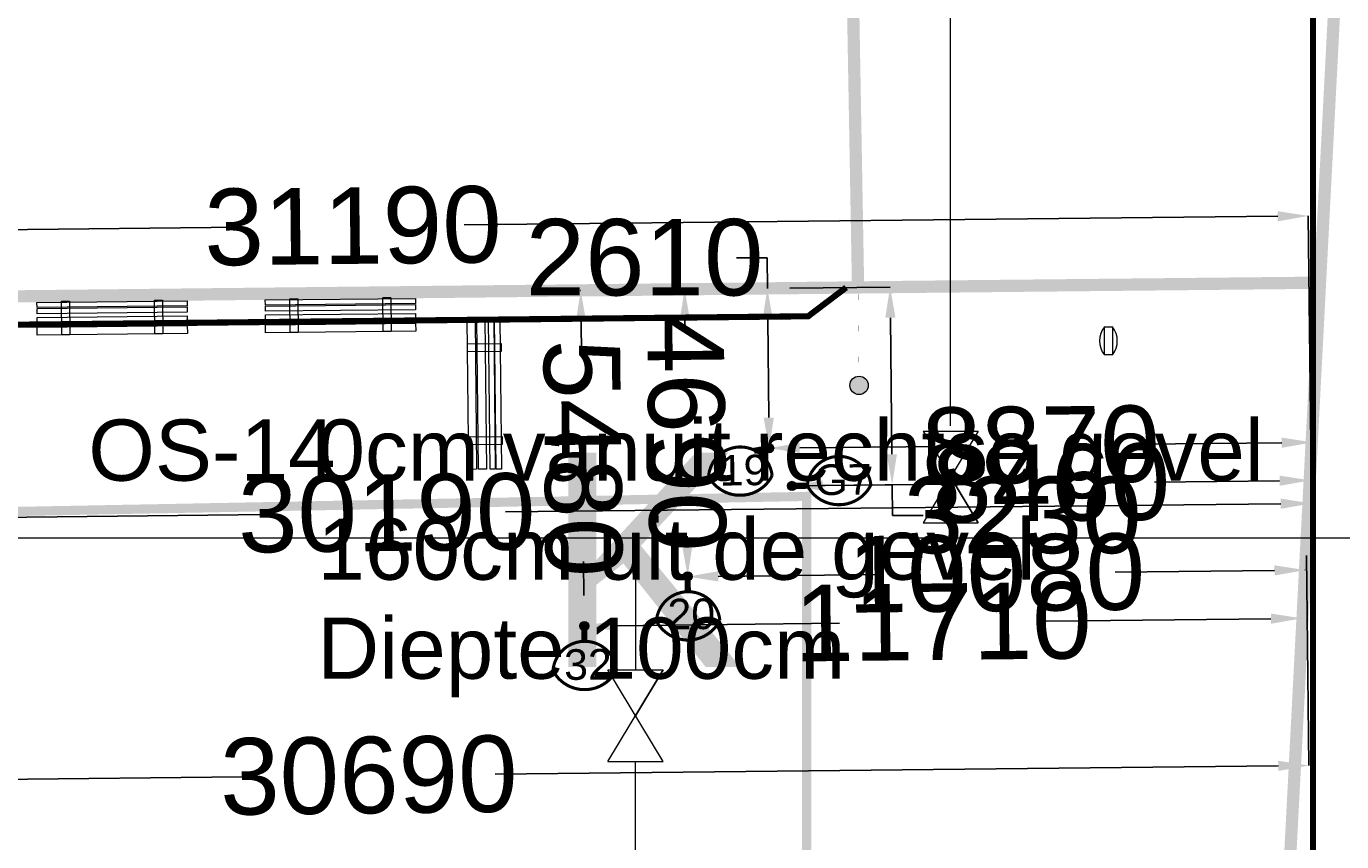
# Model space of a CAD drawing. Header units: millimetres. Extents: x 747415 to 1601423, y -236173 to 551995.
# Tile 216 of 256: x 1175772 to 1197244, y 110720 to 124037. Entities that reach past the tile are written whole.
import ezdxf
from ezdxf.lldxf.tags import DXFTag

# ---------------------------------------------------------------- set-up
doc = ezdxf.new("R2010")
doc.units = ezdxf.units.MM
doc.header["$LTSCALE"] = 100
doc.header["$MEASUREMENT"] = 0
doc.layers.get('DEFPOINTS').update_dxf_attribs({"color": 6, "linetype": 'CONTINUOUS', "lineweight": 0})
for name, color, linetype, lineweight in [('T--A9042_BEPLANTING', 90, 'CONTINUOUS', 0), ('T--L9020_GEBOUWEN', 252, 'CONTINUOUS', 0), ('T--L9052_Hemelwaterafvoer', 130, 'HEMELWATER_AFVOER', 0), ('T--L9052_Ontstop Riool', 240, 'CONTINUOUS', 0), ('T--L9053_Water', 240, 'BLUS_WATER_LEIDING', 0), ('T--L9053_Waterleidingen', 170, 'TAP_WATER', 0), ('T--L9054_Gasleiding', 90, 'GAS_LINE', 0), ('T--L9065_BEVEILIGING_Afsluiter', 240, 'CONTINUOUS', 0), ('T--L9065_BEVEILIGING_Afsluiter_ondergronds', 94, 'CONTINUOUS', 0), ('T--L9065_BEVEILIGING_Brandhydrant', 170, 'CONTINUOUS', 0), ('T--L9071_TERREINMEUBILAIR_Bank', 250, 'CONTINUOUS', 0), ('T--M9065_BEVEILIGING_Afsluiters', 240, 'CONTINUOUS', 0), ('T--T9020_GEBOUWEN', 7, 'CONTINUOUS', 0)]:
    doc.layers.add(name, color=color, linetype=linetype, lineweight=lineweight)
doc.styles.get("Standard").update_dxf_attribs({"font": 'arial.ttf'})
tags = doc.linetypes.add('BLUS_WATER_LEIDING', pattern='A,12.7,-5.08,["BSH",Standard,S=2.54,R=0,X=-2.54,Y=-1.27],-7.62', length=25.4).pattern_tags.tags
tags[6] = DXFTag(74, 10)
tags = doc.linetypes.add('GAS_LINE', pattern='A,12.7,-5.08,["GAS",Standard,S=2.54,R=0,X=-2.54,Y=-1.27],-6.35', length=24.13).pattern_tags.tags
tags[6] = DXFTag(74, 10)
tags = doc.linetypes.add('HEMELWATER_AFVOER', pattern='A,12.7,-5.08,["HWA",Standard,S=2.54,R=0,X=-2.54,Y=-1.27],-7.62', length=25.4).pattern_tags.tags
tags[6] = DXFTag(74, 10)
tags = doc.linetypes.add('TAP_WATER', pattern='A,12.7,-5.08,["Water",Standard,S=2.54,R=0,X=-3.81,Y=-1.27],-7.62', length=25.4).pattern_tags.tags
tags[6] = DXFTag(74, 10)
doc.dimstyles.get("Standard").update_dxf_attribs({"dimtxt": 0.18, "dimasz": 500, "dimexe": 0.18, "dimexo": 0.0625, "dimgap": 0.09, "dimtad": 0, "dimtoh": 1, "dimdec": 0, "dimzin": 0, "dimdsep": 46, "dimtxsty": 'Standard', "dimcen": 0.09, "dimadec": 0, "dimazin": 0, "dimtfac": 1, "dimtdec": 0, "dimtofl": 0, "dimtmove": 0, "dimatfit": 3, "dimfxl": 1, "dimtolj": 1, "dimtzin": 0, "dimarcsym": 0})

# ---------------------------------------------------------------- blocks, each defined once
blk = doc.blocks.new('kraan')
at = {"layer": 'T--L9053_Water'}
for p, q in [((300, 1000), (-300, 0)), ((-300, 1000), (300, 1000)), ((-300, 1000), (300, 0)), ((300, 0), (0, 500)), ((-300, 0), (300, 0))]:
    blk.add_line(p, q, dxfattribs=at)
blk = doc.blocks.new('*D4')
at = {"layer": 'DEFPOINTS', "color": 0, "transparency": 16777216}
for p in [(1165511, 120607), (1165558, 116219), (1196754, 115820)]:
    blk.add_point(p, dxfattribs=at)
at = {"layer": 'T--M9065_BEVEILIGING_Afsluiters', "color": 0, "lineweight": -2, "transparency": 16777216}
for p, q in [((1196199, 120934), (1182917, 120793)), ((1196754, 115820), (1196699, 120940)), ((1166011, 120612), (1179292, 120754)), ((1165558, 116219), (1165511, 120607))]:
    blk.add_line(p, q, dxfattribs=at)
at = {"layer": 'T--M9065_BEVEILIGING_Afsluiters', "color": 0, "transparency": 16777216}
for points in [[(1196198, 121018), (1196200, 120851), (1196699, 120940)], [(1166010, 120696), (1166012, 120529), (1165511, 120607)]]:
    blk.add_solid(points, dxfattribs=at)
at = {"layer": 'T--M9065_BEVEILIGING_Afsluiters', "color": 0, "lineweight": 0, "transparency": 16777216, "insert": (1181105, 120773), "char_height": 1250, "attachment_point": 5, "rotation": 0.6112}
blk.add_mtext('\\A1;31190', dxfattribs=at)
blk = doc.blocks.new('*D5')
at = {"layer": 'DEFPOINTS', "color": 0, "transparency": 16777216}
for p in [(1166561, 115923), (1166561, 115923), (1196754, 115820)]:
    blk.add_point(p, dxfattribs=at)
at = {"layer": 'T--M9065_BEVEILIGING_Afsluiters', "color": 0, "lineweight": -2, "transparency": 16777216}
for p, q in [((1196249, 116240), (1183593, 116105)), ((1196754, 115820), (1196749, 116245)), ((1167061, 115929), (1179718, 116064)), ((1166561, 115923), (1166561, 115923))]:
    blk.add_line(p, q, dxfattribs=at)
at = {"layer": 'T--M9065_BEVEILIGING_Afsluiters', "color": 0, "transparency": 16777216}
for points in [[(1196248, 116323), (1196250, 116157), (1196749, 116245)], [(1167060, 116012), (1167062, 115845), (1166561, 115923)]]:
    blk.add_solid(points, dxfattribs=at)
at = {"layer": 'T--M9065_BEVEILIGING_Afsluiters', "color": 0, "lineweight": 0, "transparency": 16777216, "insert": (1181655, 116084), "char_height": 1250, "attachment_point": 5, "rotation": 0.6112}
blk.add_mtext('\\A1;30190', dxfattribs=at)
blk = doc.blocks.new('*D7')
at = {"layer": 'DEFPOINTS', "color": 0, "transparency": 16777216}
for p in [(1165975, 115793), (1196671, 115395), (1196707, 111964)]:
    blk.add_point(p, dxfattribs=at)
at = {"layer": 'T--M9065_BEVEILIGING_Afsluiters', "color": 0, "lineweight": -2, "transparency": 16777216}
for p, q in [((1165975, 115793), (1166019, 111636)), ((1196671, 115395), (1196707, 111963)), ((1196207, 111958), (1183426, 111822)), ((1166519, 111642), (1179301, 111778))]:
    blk.add_line(p, q, dxfattribs=at)
at = {"layer": 'T--M9065_BEVEILIGING_Afsluiters', "color": 0, "transparency": 16777216}
for points in [[(1196207, 112042), (1196208, 111875), (1196707, 111964)], [(1166518, 111725), (1166520, 111558), (1166019, 111636)]]:
    blk.add_solid(points, dxfattribs=at)
at = {"layer": 'T--M9065_BEVEILIGING_Afsluiters', "color": 0, "lineweight": 0, "transparency": 16777216, "insert": (1181363, 111800), "char_height": 1250, "attachment_point": 5, "rotation": 0.6112}
blk.add_mtext('\\A1;30690', dxfattribs=at)
blk = doc.blocks.new('*D10')
at = {"layer": 'DEFPOINTS', "color": 0, "transparency": 16777216}
for p in [(1196647, 115160), (1186568, 115053), (1186568, 115049)]:
    blk.add_point(p, dxfattribs=at)
at = {"layer": 'T--M9065_BEVEILIGING_Afsluiters', "color": 0, "lineweight": -2, "transparency": 16777216}
for p, q in [((1196147, 115151), (1193545, 115123)), ((1196647, 115160), (1196647, 115156)), ((1186568, 115053), (1186568, 115048)), ((1187068, 115054), (1189670, 115082))]:
    blk.add_line(p, q, dxfattribs=at)
at = {"layer": 'T--M9065_BEVEILIGING_Afsluiters', "color": 0, "transparency": 16777216}
for points in [[(1187067, 115137), (1187069, 114971), (1186568, 115049)], [(1196146, 115234), (1196148, 115067), (1196647, 115156)]]:
    blk.add_solid(points, dxfattribs=at)
at = {"layer": 'T--M9065_BEVEILIGING_Afsluiters', "color": 0, "lineweight": 0, "transparency": 16777216, "insert": (1191607, 115102), "char_height": 1250, "attachment_point": 5, "rotation": 0.6112}
blk.add_mtext('\\A1;10080', dxfattribs=at)
blk = doc.blocks.new('*D11')
at = {"layer": 'DEFPOINTS', "color": 0, "transparency": 16777216}
for p in [(1186518, 119743), (1186518, 119743), (1186568, 115053)]:
    blk.add_point(p, dxfattribs=at)
at = {"layer": 'T--M9065_BEVEILIGING_Afsluiters', "color": 0, "lineweight": -2, "transparency": 16777216}
for p, q in [((1186518, 119743), (1186518, 119743)), ((1186523, 119243), (1186525, 119085)), ((1186562, 115553), (1186561, 115710)), ((1186568, 115053), (1186567, 115053))]:
    blk.add_line(p, q, dxfattribs=at)
at = {"layer": 'T--M9065_BEVEILIGING_Afsluiters', "color": 0, "transparency": 16777216}
for points in [[(1186606, 119243), (1186440, 119242), (1186518, 119743)], [(1186646, 115554), (1186479, 115552), (1186568, 115053)]]:
    blk.add_solid(points, dxfattribs=at)
at = {"layer": 'T--M9065_BEVEILIGING_Afsluiters', "color": 0, "lineweight": 0, "transparency": 16777216, "insert": (1186543, 117398), "char_height": 1250, "attachment_point": 5, "rotation": 270.6112}
blk.add_mtext('\\A1;4690', dxfattribs=at)
blk = doc.blocks.new('*D12')
at = {"layer": 'DEFPOINTS', "color": 0, "transparency": 16777216}
for p in [(1184880, 114243), (1196589, 114368), (1196589, 114368)]:
    blk.add_point(p, dxfattribs=at)
at = {"layer": 'T--M9065_BEVEILIGING_Afsluiters', "color": 0, "lineweight": -2, "transparency": 16777216}
for p, q in [((1184880, 114243), (1184880, 114243)), ((1185380, 114248), (1189047, 114287)), ((1196089, 114362), (1192422, 114323)), ((1196589, 114368), (1196589, 114368))]:
    blk.add_line(p, q, dxfattribs=at)
at = {"layer": 'T--M9065_BEVEILIGING_Afsluiters', "color": 0, "transparency": 16777216}
for points in [[(1185379, 114332), (1185381, 114165), (1184880, 114243)], [(1196089, 114446), (1196090, 114279), (1196589, 114368)]]:
    blk.add_solid(points, dxfattribs=at)
at = {"layer": 'T--M9065_BEVEILIGING_Afsluiters', "color": 0, "lineweight": 0, "transparency": 16777216, "insert": (1190735, 114305), "char_height": 1250, "attachment_point": 5, "rotation": 0.6112}
blk.add_mtext('\\A1;11710', dxfattribs=at)
blk = doc.blocks.new('*D13')
at = {"layer": 'DEFPOINTS', "color": 0, "transparency": 16777216}
for p in [(1184822, 119723), (1184822, 119723), (1184880, 114243)]:
    blk.add_point(p, dxfattribs=at)
at = {"layer": 'T--M9065_BEVEILIGING_Afsluiters', "color": 0, "lineweight": -2, "transparency": 16777216}
for p, q in [((1184822, 119723), (1184821, 119723)), ((1184827, 119223), (1184833, 118670)), ((1184875, 114743), (1184869, 115295)), ((1184880, 114243), (1184880, 114243))]:
    blk.add_line(p, q, dxfattribs=at)
at = {"layer": 'T--M9065_BEVEILIGING_Afsluiters', "color": 0, "transparency": 16777216}
for points in [[(1184910, 119223), (1184744, 119222), (1184822, 119723)], [(1184958, 114744), (1184791, 114742), (1184880, 114243)]]:
    blk.add_solid(points, dxfattribs=at)
at = {"layer": 'T--M9065_BEVEILIGING_Afsluiters', "color": 0, "lineweight": 0, "transparency": 16777216, "insert": (1184851, 116983), "char_height": 1250, "attachment_point": 5, "rotation": 270.6112}
blk.add_mtext('\\A1;5480', dxfattribs=at)
blk = doc.blocks.new('*D14')
at = {"layer": 'DEFPOINTS', "color": 0, "transparency": 16777216}
for p in [(1196767, 117242), (1196767, 117242), (1187897, 117147)]:
    blk.add_point(p, dxfattribs=at)
at = {"layer": 'T--M9065_BEVEILIGING_Afsluiters', "color": 0, "lineweight": -2, "transparency": 16777216}
for p, q in [((1196767, 117242), (1196767, 117242)), ((1187897, 117147), (1187897, 117147)), ((1188397, 117152), (1190707, 117177)), ((1196267, 117236), (1193957, 117212))]:
    blk.add_line(p, q, dxfattribs=at)
at = {"layer": 'T--M9065_BEVEILIGING_Afsluiters', "color": 0, "transparency": 16777216}
for points in [[(1196266, 117320), (1196267, 117153), (1196767, 117242)], [(1188396, 117236), (1188398, 117069), (1187897, 117147)]]:
    blk.add_solid(points, dxfattribs=at)
at = {"layer": 'T--M9065_BEVEILIGING_Afsluiters', "color": 0, "lineweight": 0, "transparency": 16777216, "insert": (1192332, 117194), "char_height": 1250, "attachment_point": 5, "rotation": 0.6112}
blk.add_mtext('\\A1;8870', dxfattribs=at)
blk = doc.blocks.new('*D15')
at = {"layer": 'DEFPOINTS', "color": 0, "transparency": 16777216}
for p in [(1187869, 119757), (1187869, 119757), (1187897, 117147)]:
    blk.add_point(p, dxfattribs=at)
at = {"layer": 'T--M9065_BEVEILIGING_Afsluiters', "color": 0, "lineweight": -2, "transparency": 16777216}
for p, q in [((1187864, 120257), (1187364, 120257)), ((1187869, 119757), (1187864, 120257)), ((1187869, 119757), (1187869, 119757)), ((1187892, 117647), (1187875, 119257)), ((1187897, 117147), (1187897, 117147))]:
    blk.add_line(p, q, dxfattribs=at)
at = {"layer": 'T--M9065_BEVEILIGING_Afsluiters', "color": 0, "transparency": 16777216}
for points in [[(1187958, 119258), (1187791, 119256), (1187869, 119757)], [(1187975, 117648), (1187808, 117646), (1187897, 117147)]]:
    blk.add_solid(points, dxfattribs=at)
at = {"layer": 'T--M9065_BEVEILIGING_Afsluiters', "color": 0, "lineweight": 0, "transparency": 16777216, "insert": (1185864, 120257), "char_height": 1250, "attachment_point": 5}
blk.add_mtext('\\A1;2610', dxfattribs=at)
blk = doc.blocks.new('*D16')
at = {"layer": 'DEFPOINTS', "color": 0, "transparency": 16777216}
for p in [(1196731, 116621), (1196731, 116621), (1188271, 116531)]:
    blk.add_point(p, dxfattribs=at)
at = {"layer": 'T--M9065_BEVEILIGING_Afsluiters', "color": 0, "lineweight": -2, "transparency": 16777216}
for p, q in [((1196231, 116616), (1194188, 116594)), ((1196731, 116621), (1196731, 116621)), ((1188271, 116531), (1188271, 116531)), ((1188771, 116536), (1190813, 116558))]:
    blk.add_line(p, q, dxfattribs=at)
at = {"layer": 'T--M9065_BEVEILIGING_Afsluiters', "color": 0, "transparency": 16777216}
for points in [[(1188770, 116620), (1188772, 116453), (1188271, 116531)], [(1196230, 116699), (1196232, 116532), (1196731, 116621)]]:
    blk.add_solid(points, dxfattribs=at)
at = {"layer": 'T--M9065_BEVEILIGING_Afsluiters', "color": 0, "lineweight": 0, "transparency": 16777216, "insert": (1192501, 116576), "char_height": 1250, "attachment_point": 5, "rotation": 0.6112}
blk.add_mtext('\\A1;8460', dxfattribs=at)
blk = doc.blocks.new('*D17')
at = {"layer": 'DEFPOINTS', "color": 0, "transparency": 16777216}
for p in [(1188237, 119761), (1188271, 116531), (1189906, 116548)]:
    blk.add_point(p, dxfattribs=at)
at = {"layer": 'T--M9065_BEVEILIGING_Afsluiters', "color": 0, "lineweight": -2, "transparency": 16777216}
for p, q in [((1188237, 119761), (1189872, 119778)), ((1189877, 119278), (1189901, 117048)), ((1188271, 116531), (1189906, 116548)), ((1189906, 116548), (1189911, 116048)), ((1189911, 116048), (1190411, 116048))]:
    blk.add_line(p, q, dxfattribs=at)
at = {"layer": 'T--M9065_BEVEILIGING_Afsluiters', "color": 0, "transparency": 16777216}
for points in [[(1189960, 119279), (1189794, 119277), (1189872, 119778)], [(1189984, 117049), (1189817, 117047), (1189906, 116548)]]:
    blk.add_solid(points, dxfattribs=at)
at = {"layer": 'T--M9065_BEVEILIGING_Afsluiters', "color": 0, "lineweight": 0, "transparency": 16777216, "insert": (1192037, 116048), "char_height": 1250, "attachment_point": 5}
blk.add_mtext('\\A1;3230', dxfattribs=at)
blk = doc.blocks.new('Afvalbak')
at = {"layer": 'T--L9071_TERREINMEUBILAIR_Bank', "linetype": 'Continuous'}
blk.add_lwpolyline([(-65, 0), (65, 0), (65, -460), (-65, -460)], close=True, dxfattribs=at)
for centre, start, end in [((225.625, -230), 141.641984, 218.358016), ((-225.625, -230), 321.641984, 38.358016)]:
    blk.add_arc(centre, 370.625, start, end, dxfattribs=at)

msp = doc.modelspace()

# ---------------------------------------------------------------- hatches: boundary and pattern name
at = {"layer": 'T--A9042_BEPLANTING'}
h = msp.add_hatch(dxfattribs=at)
h.set_pattern_fill('GRASS', color=256, scale=1500, style=0)
edge = h.paths.add_edge_path()
edge.add_line((1194589.183, 247525.193), (1194593.64, 247264.881))
edge.add_line((1194593.64, 247264.881), (1189597.042, 247120.843))
edge.add_line((1189597.042, 247120.843), (1179615.176, 246734.424))
edge.add_line((1179615.176, 246734.424), (1169673.169, 246260.926))
edge.add_line((1169673.169, 246260.926), (1159743.156, 245284.429))
edge.add_line((1159743.156, 245284.429), (1149794.302, 244232.037))
edge.add_line((1149794.302, 244232.037), (1139904.319, 243419.621))
edge.add_line((1139904.319, 243419.621), (1138613.747, 243325.021))
edge.add_line((1138613.747, 243325.021), (1135690.007, 243117.197))
edge.add_line((1135690.007, 243117.197), (1132771.926, 242932.503))
edge.add_line((1132771.926, 242932.503), (1129859.398, 242758.599))
edge.add_line((1129859.398, 242758.599), (1126616.556, 242566.575))
edge.add_line((1126616.556, 242566.575), (1123385.964, 242364.695))
edge.add_line((1123385.964, 242364.695), (1120184.728, 242139.833))
edge.add_line((1120184.728, 242139.833), (1117014.113, 241880.011))
edge.add_line((1117014.113, 241880.011), (1113876.289, 241570.228))
edge.add_line((1113876.289, 241570.228), (1110773.76, 241198.319))
edge.add_line((1110773.76, 241198.319), (1107692.214, 240764.72))
edge.add_line((1107692.214, 240764.72), (1104624.361, 240306.925))
edge.add_line((1104624.361, 240306.925), (1101572.465, 239835.828))
edge.add_line((1101572.465, 239835.828), (1100403.086, 239650.924))
edge.add_line((1100403.086, 239650.924), (1097780.987, 239217.99))
edge.add_line((1097780.987, 239217.99), (1095157.329, 238732.83))
edge.add_line((1095157.329, 238732.83), (1092526.922, 238274.052))
edge.add_line((1092526.922, 238274.052), (1089457.602, 237766.051))
edge.add_line((1089457.602, 237766.051), (1086388.73, 237224.846))
edge.add_line((1086388.73, 237224.846), (1083401.545, 236651.668))
edge.add_line((1083401.545, 236651.668), (1080469.385, 236024.459))
edge.add_line((1080469.385, 236024.459), (1077519.444, 235269.823))
edge.add_line((1077519.444, 235269.823), (1074567.867, 234454.498))
edge.add_line((1074567.867, 234454.498), (1071611.505, 233602.32))
edge.add_line((1071611.505, 233602.32), (1068661.406, 232725.291))
edge.add_line((1068661.406, 232725.291), (1065719.424, 231822.381))
edge.add_line((1065719.424, 231822.381), (1062684.54, 230856.109))
edge.add_line((1062684.54, 230856.109), (1059866.196, 229920.836))
edge.add_line((1059866.196, 229920.836), (1056845.381, 228880.035))
edge.add_line((1056845.381, 228880.035), (1054034.15, 227860.451))
edge.add_line((1054034.15, 227860.451), (1051908.682, 227043.859))
edge.add_line((1051908.682, 227043.859), (1051192.354, 226766.278))
edge.add_line((1051192.354, 226766.278), (1050671.69, 226564.519))
edge.add_line((1050671.69, 226564.519), (1049927.631, 226262.62))
edge.add_line((1049927.631, 226262.62), (1049070.32, 225903.54))
edge.add_line((1049070.32, 225903.54), (1048360.834, 225606.376))
edge.add_line((1048360.834, 225606.376), (1045574.185, 224396.868))
edge.add_line((1045574.185, 224396.868), (1042746.023, 223102.062))
edge.add_line((1042746.023, 223102.062), (1039916.204, 221736.561))
edge.add_line((1039916.204, 221736.561), (1037264.038, 220364.549))
edge.add_line((1037264.038, 220364.549), (1036639.036, 220037.907))
edge.add_line((1036639.036, 220037.907), (1035761.731, 219567.084))
edge.add_line((1035761.731, 219567.084), (1034455.173, 218860.02))
edge.add_line((1034455.173, 218860.02), (1031834.519, 217415.207))
edge.add_line((1031834.519, 217415.207), (1029063.532, 215837.52))
edge.add_line((1029063.532, 215837.52), (1026493.513, 214322.916))
edge.add_line((1026493.513, 214322.916), (1023661.374, 212596.81))
edge.add_line((1023661.374, 212596.81), (1021148.701, 211011.913))
edge.add_line((1021148.701, 211011.913), (1018664.489, 209394.723))
edge.add_line((1018664.489, 209394.723), (1016111.63, 207674.051))
edge.add_line((1016111.63, 207674.051), (1013541.964, 205866.676))
edge.add_line((1013541.964, 205866.676), (1011054.819, 204060.939))
edge.add_line((1011054.819, 204060.939), (1008551.61, 202180.933))
edge.add_line((1008551.61, 202180.933), (1006071.977, 200261.271))
edge.add_line((1006071.977, 200261.271), (1003623.026, 198305.877))
edge.add_line((1003623.026, 198305.877), (1001255.469, 196356.541))
edge.add_line((1001255.469, 196356.541), (998895.97, 194358.237))
edge.add_line((998895.97, 194358.237), (996592.894, 192340.973))
edge.add_line((996592.894, 192340.973), (994271.188, 190253.094))
edge.add_line((994271.188, 190253.094), (992089.799, 188232.713))
edge.add_line((992089.799, 188232.713), (989855.126, 186096.735))
edge.add_line((989855.126, 186096.735), (987565.682, 183840.779))
edge.add_line((987565.682, 183840.779), (985556.73, 181812.43))
edge.add_line((985556.73, 181812.43), (983340.235, 179499.914))
edge.add_line((983340.235, 179499.914), (981234.422, 177237.565))
edge.add_line((981234.422, 177237.565), (979162.94, 174943.215))
edge.add_line((979162.94, 174943.215), (977214.691, 172724.59))
edge.add_line((977214.691, 172724.59), (975036.892, 170165.071))
edge.add_line((975036.892, 170165.071), (973160.412, 167901.106))
edge.add_line((973160.412, 167901.106), (971300.145, 165540.186))
edge.add_line((971300.145, 165540.186), (970653.489, 164750.347))
edge.add_line((970653.489, 164750.347), (969323.906, 163031.694))
edge.add_line((969323.906, 163031.694), (967532.389, 160664.585))
edge.add_line((967532.389, 160664.585), (965620.33, 158124.446))
edge.add_line((965620.33, 158124.446), (963729.485, 155559.861))
edge.add_line((963729.485, 155559.861), (962160.024, 153368.205))
edge.add_line((962160.024, 153368.205), (960583.853, 151476.839))
edge.add_line((960583.853, 151476.839), (957868.106, 147829.141))
edge.add_line((957868.106, 147829.141), (955546.579, 144354.957))
edge.add_line((955546.579, 144354.957), (952781.766, 139999.101))
edge.add_line((952781.766, 139999.101), (950228.309, 135925.671))
edge.add_line((950228.309, 135925.671), (947689.507, 131669.07))
edge.add_line((947689.507, 131669.07), (945836.511, 128467.426))
edge.add_line((945836.511, 128467.426), (939785.242, 117718.876))
edge.add_line((939785.242, 117718.876), (930712.869, 102774.401))
edge.add_line((930712.869, 102774.401), (922173.53, 90199.799))
edge.add_arc((831492.457, 157259.067), 112782.989, 306.60619454, 323.5168236, ccw=False)
edge.add_line((898746.269, 66722.183), (906881.323, 58450.839))
edge.add_arc((1039056.702, -43733.649), 167068.849, 138.06483794, 142.29247104, ccw=False)
edge.add_line((914773.924, 67916.66), (924725.806, 83316.857))
edge.add_line((924725.806, 83316.857), (935036.865, 100427.915))
edge.add_line((935036.865, 100427.915), (938271.243, 105214.41))
edge.add_line((938271.243, 105214.41), (944567.151, 115601.153))
edge.add_line((944567.151, 115601.153), (949536.685, 124088.131))
edge.add_line((949536.685, 124088.131), (954824.472, 132626.587))
edge.add_line((954824.472, 132626.587), (959827.89, 140132.671))
edge.add_line((959827.89, 140132.671), (963059.812, 145135.12))
edge.add_line((963059.812, 145135.12), (965500.197, 148828.356))
edge.add_line((965500.197, 148828.356), (966613.361, 150562.786))
edge.add_line((966613.361, 150562.786), (968025.373, 152669.584))
edge.add_line((968025.373, 152669.584), (969925.147, 155201.552))
edge.add_line((969925.147, 155201.552), (971712.101, 157704.465))
edge.add_line((971712.101, 157704.465), (973307.285, 159791.446))
edge.add_line((973307.285, 159791.446), (974380.773, 161326.936))
edge.add_line((974380.773, 161326.936), (975513.5, 162711.848))
edge.add_line((975513.5, 162711.848), (977022.752, 164676.523))
edge.add_line((977022.752, 164676.523), (979125.989, 167160.936))
edge.add_line((979125.989, 167160.936), (980701.644, 168861.659))
edge.add_line((980701.644, 168861.659), (983077.997, 171627.505))
edge.add_line((983077.997, 171627.505), (985074.319, 173856.029))
edge.add_line((985074.319, 173856.029), (986909.132, 175828.505))
edge.add_line((986909.132, 175828.505), (989063.699, 178159.256))
edge.add_line((989063.699, 178159.256), (991154.428, 180245.145))
edge.add_line((991154.428, 180245.145), (993121.205, 182057.606))
edge.add_line((993121.205, 182057.606), (995324.494, 184142.051))
edge.add_line((995324.494, 184142.051), (997280.219, 186006.612))
edge.add_line((997280.219, 186006.612), (999623.744, 188200.448))
edge.add_line((999623.744, 188200.448), (1002349.065, 190608.065))
edge.add_line((1002349.065, 190608.065), (1004754.956, 192653.066))
edge.add_line((1004754.956, 192653.066), (1007294.928, 194741.918))
edge.add_line((1007294.928, 194741.918), (1008978.786, 196161.928))
edge.add_line((1008978.786, 196161.928), (1011076.047, 197755.95))
edge.add_line((1011076.047, 197755.95), (1013065.241, 199247.814))
edge.add_line((1013065.241, 199247.814), (1015821.037, 201346.882))
edge.add_line((1015821.037, 201346.882), (1017686.716, 202722.52))
edge.add_line((1017686.716, 202722.52), (1020957.031, 204817.97))
edge.add_line((1020957.031, 204817.97), (1023228.197, 206313.401))
edge.add_line((1023228.197, 206313.401), (1026470.58, 208376.744))
edge.add_line((1026470.58, 208376.744), (1028603.548, 209658.432))
edge.add_line((1028603.548, 209658.432), (1030968.801, 211111.637))
edge.add_line((1030968.801, 211111.637), (1032974.557, 212278.47))
edge.add_line((1032974.557, 212278.47), (1034989.373, 213415.47))
edge.add_line((1034989.373, 213415.47), (1036654.679, 214452.728))
edge.add_line((1036654.679, 214452.728), (1038246.03, 215241.653))
edge.add_line((1038246.03, 215241.653), (1039948.347, 216202.761))
edge.add_line((1039948.347, 216202.761), (1041825.775, 217172.039))
edge.add_line((1041825.775, 217172.039), (1043014.131, 217759.859))
edge.add_line((1043014.131, 217759.859), (1045164.207, 218821.145))
edge.add_line((1045164.207, 218821.145), (1047341.541, 219812.404))
edge.add_line((1047341.541, 219812.404), (1050071.07, 221013.985))
edge.add_line((1050071.07, 221013.985), (1051244.22, 221490.97))
edge.add_line((1051244.22, 221490.97), (1052347.556, 221956.97))
edge.add_line((1052347.556, 221956.97), (1053649.506, 222430.47))
edge.add_line((1053649.506, 222430.47), (1054533.126, 222784.97))
edge.add_line((1054533.126, 222784.97), (1056086.056, 223306.47))
edge.add_line((1056086.056, 223306.47), (1057869.317, 223968.97))
edge.add_line((1057869.317, 223968.97), (1060574.556, 224929.97))
edge.add_line((1060574.556, 224929.97), (1063483.693, 225922.97))
edge.add_line((1063483.693, 225922.97), (1065608.903, 226631.593))
edge.add_line((1065608.903, 226631.593), (1069173.064, 227676.47))
edge.add_line((1069173.064, 227676.47), (1072281.977, 228625.637))
edge.add_line((1072281.977, 228625.637), (1075375.394, 229611.47))
edge.add_line((1075375.394, 229611.47), (1077123.927, 230119.62))
edge.add_line((1077123.927, 230119.62), (1080375.394, 230986.97))
edge.add_line((1080375.394, 230986.97), (1082892.594, 231747.063))
edge.add_line((1082892.594, 231747.063), (1087287.423, 232727.295))
edge.add_line((1087287.423, 232727.295), (1089726.851, 233304.236))
edge.add_line((1089726.851, 233304.236), (1092683.446, 233905.227))
edge.add_line((1092683.446, 233905.227), (1095564.394, 234529.046))
edge.add_line((1095564.394, 234529.046), (1098820.303, 235134.124))
edge.add_line((1098820.303, 235134.124), (1101429.17, 235680.801))
edge.add_line((1101429.17, 235680.801), (1102775.394, 235932.97))
edge.add_line((1102775.394, 235932.97), (1105482.445, 236248.973))
edge.add_line((1105482.445, 236248.973), (1107758.807, 236612.397))
edge.add_line((1107758.807, 236612.397), (1110496.735, 236978.709))
edge.add_line((1110496.735, 236978.709), (1115376.091, 237663.748))
edge.add_line((1115376.091, 237663.748), (1120160.891, 238162.648))
edge.add_line((1120160.891, 238162.648), (1122883.614, 238303.454))
edge.add_line((1122883.614, 238303.454), (1125390.669, 238461.915))
edge.add_line((1125390.669, 238461.915), (1128123.405, 238391.97))
edge.add_line((1128123.405, 238391.97), (1132768.171, 238736.47))
edge.add_line((1132768.171, 238736.47), (1135790.587, 239107.966))
edge.add_line((1135790.587, 239107.966), (1138342.94, 239481.456))
edge.add_line((1138342.94, 239481.456), (1142060.43, 239524.47))
edge.add_line((1142060.43, 239524.47), (1147419.918, 239838.053))
edge.add_line((1147419.918, 239838.053), (1152508.673, 240937.759))
edge.add_line((1152508.673, 240937.759), (1161790.445, 241405.25))
edge.add_line((1161790.445, 241405.25), (1166293.104, 242414.317))
edge.add_line((1166293.104, 242414.317), (1170003.913, 243136.47))
edge.add_line((1170003.913, 243136.47), (1182817.631, 243902.97))
edge.add_line((1182817.631, 243902.97), (1191677.387, 244103.47))
edge.add_line((1191677.387, 244103.47), (1200992.076, 244164.47))
edge.add_line((1200992.076, 244164.47), (1212315.556, 244345.47))
edge.add_line((1212315.556, 244345.47), (1212435.36, 247419.97))
edge.add_line((1212435.36, 247419.97), (1205479.36, 247503.517))
edge.add_line((1205479.36, 247503.517), (1202606.248, 247460.622))
edge.add_line((1202606.248, 247460.622), (1194593.64, 247264.881))
at = {"layer": 'T--L9052_Ontstop Riool', "linetype": 'Continuous'}
h = msp.add_hatch(color=256, dxfattribs=at)
edge = h.paths.add_edge_path()
edge.add_arc((1189366.499, 118172.873), 150, 0, 360)
at = {"layer": 'T--L9065_BEVEILIGING_Afsluiter', "lineweight": 0}
h = msp.add_hatch(color=256, dxfattribs=at)
edge = h.paths.add_edge_path()
edge.add_arc((1187897.082, 117147.116), 75, 0, 360)
h = msp.add_hatch(color=256, dxfattribs=at)
edge = h.paths.add_edge_path()
edge.add_arc((1186567.608, 115052.815), 75, 0, 360)
at = {"layer": 'T--L9065_BEVEILIGING_Afsluiter_ondergronds'}
h = msp.add_hatch(color=256, dxfattribs=at)
edge = h.paths.add_edge_path()
edge.add_arc((1184880.074, 114242.883), 75, 0, 360)
at = {"layer": 'T--L9065_BEVEILIGING_Brandhydrant'}
h = msp.add_hatch(color=256, dxfattribs=at)
edge = h.paths.add_edge_path()
edge.add_arc((1188271.137, 116530.711), 75, 0, 360)

# ---------------------------------------------------------------- linework, layer by layer
at = {"layer": 'T--L9020_GEBOUWEN', "const_width": 200}
for points in [[(1197729.476, 136006.934), (1192729.975, 39776.728), (1208069.291, 38979.796), (1213068.792, 135209.997), (1197729.476, 136006.934)], [(1189249.435, 119771.715), (1196889.932, 119849.709), (1195810.968, 99079.551)]]:
    msp.add_lwpolyline(points, dxfattribs=at)
msp.add_lwpolyline([(1148231.77, 119334.094), (1189349.43, 119772.782), (1189094.742, 134270.89), (1148077.077, 133833.268)], close=True, dxfattribs=at)
at = {"layer": 'T--L9052_Hemelwaterafvoer', "ltscale": 2, "const_width": 100}
msp.add_lwpolyline([(1189154.232, 119770.699), (1188535.122, 119301.618), (1147729.019, 118866.254), (1147560.19, 134690.33), (1189018.794, 135132.656), (1189368.824, 134583.832)], dxfattribs=at)
at = {"layer": 'T--L9052_Ontstop Riool', "linetype": 'Continuous', "const_width": 1}
msp.add_lwpolyline([(1189349.43, 119772.782), (1189366.499, 118172.873)], dxfattribs=at)
at = {"layer": 'T--L9052_Ontstop Riool', "linetype": 'Continuous'}
msp.add_circle((1189366.499, 118172.873), 150, dxfattribs=at)
at = {"layer": 'T--L9053_Water', "ltscale": 2}
for p, q in [((1190860.52, 117510.403), (1190860.52, 132200.969)), ((1190860.02, 117510.903), (1190860.52, 117510.403)), ((1190860.02, 117509.903), (1190860.52, 117510.403)), ((1190860.52, 115927.371), (1190860.52, 115677.371)), ((1206610.471, 115677.371), (1149716.472, 115677.371)), ((1185715.494, 115677.371), (1185715.411, 113527.371))]:
    msp.add_line(p, q, dxfattribs=at)
at = {"layer": 'T--L9053_Water', "lineweight": 0, "ltscale": 2}
msp.add_line((1185715.576, 106436.593), (1185715.576, 112027.371), dxfattribs=at)
at = {"layer": 'T--L9053_Waterleidingen', "lineweight": 0, "ltscale": 2, "const_width": 150}
msp.add_lwpolyline([(1166574.811, 115941.627), (1188510.343, 116359.295), (1188510.343, 98055.494)], dxfattribs=at)
at = {"layer": 'T--L9054_Gasleiding', "ltscale": 2, "const_width": 100}
msp.add_lwpolyline([(1179329.476, 28026.077), (1174956.756, 28026.077), (1174956.756, 53560.832), (1191938.038, 53560.832), (1191938.038, 72725.624), (1196775.021, 72725.624), (1196775.021, 162530.73)], dxfattribs=at)
at = {"layer": 'T--L9065_BEVEILIGING_Afsluiter', "lineweight": 0, "const_width": 50}
for points in [[(1187946.23, 116697.979, 0.914733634), (1186909.209, 116686.916, 0.608265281)], [(1187093.845, 114334.061, 0.914733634), (1186056.824, 114322.999, 0.608265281)]]:
    msp.add_lwpolyline(points, format="xyb", close=True, dxfattribs=at)
at = {"layer": 'T--L9065_BEVEILIGING_Afsluiter', "lineweight": 0, "const_width": 100}
for points in [[(1187897.082, 117147.116), (1187650.919, 117103.485)], [(1186570.275, 114802.829), (1186567.608, 115052.815)]]:
    msp.add_lwpolyline(points, dxfattribs=at)
at = {"layer": 'T--L9065_BEVEILIGING_Afsluiter', "lineweight": 0}
for centre in [(1187897.082, 117147.116), (1186567.608, 115052.815)]:
    msp.add_circle(centre, 75, dxfattribs=at)
at = {"layer": 'T--L9065_BEVEILIGING_Afsluiter_ondergronds', "const_width": 100}
msp.add_lwpolyline([(1184882.741, 113992.897), (1184880.074, 114242.883)], dxfattribs=at)
at = {"layer": 'T--L9065_BEVEILIGING_Afsluiter_ondergronds', "const_width": 50}
msp.add_lwpolyline([(1185406.311, 113524.129, 0.914733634), (1184369.29, 113513.067, 0.608265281)], format="xyb", close=True, dxfattribs=at)
at = {"layer": 'T--L9065_BEVEILIGING_Afsluiter_ondergronds'}
msp.add_circle((1184880.074, 114242.883), 75, dxfattribs=at)
at = {"layer": 'T--L9065_BEVEILIGING_Brandhydrant', "const_width": 50}
msp.add_lwpolyline([(1189558.324, 116544.443, 0.914733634), (1188521.303, 116533.38, 0.608265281)], format="xyb", close=True, dxfattribs=at)
at = {"layer": 'T--L9065_BEVEILIGING_Brandhydrant', "const_width": 100}
msp.add_lwpolyline([(1188271.137, 116530.711), (1188521.303, 116533.38)], dxfattribs=at)
at = {"layer": 'T--L9065_BEVEILIGING_Brandhydrant'}
msp.add_circle((1188271.137, 116530.711), 75, dxfattribs=at)
at = {"layer": 'T--L9071_TERREINMEUBILAIR_Bank'}
for points in [[(1181593.166, 119603.348), (1181593.326, 119588.349), (1181723.319, 119589.736), (1181723.159, 119604.735)], [(1181593.166, 119603.348), (1181723.159, 119604.735), (1181729.027, 119054.766), (1181599.034, 119053.379)], [(1175946.147, 119528.1), (1178396.007, 119554.237), (1178396.914, 119469.242), (1175947.054, 119443.105)], [(1175947.214, 119428.105), (1178397.074, 119454.243), (1178397.981, 119369.248), (1175948.121, 119343.11)], [(1176345.964, 119547.366), (1176475.957, 119548.753), (1176481.824, 118998.784), (1176351.832, 118997.398)], [(1177865.878, 119563.582), (1177995.87, 119564.969), (1178001.738, 119015), (1177871.745, 119013.613)], [(1179673.436, 119567.866), (1182123.296, 119594.003), (1182124.203, 119509.008), (1179674.342, 119482.871)], [(1179674.503, 119467.871), (1182124.363, 119494.009), (1182125.27, 119409.013), (1179675.409, 119382.876)], [(1180073.253, 119587.132), (1180203.246, 119588.519), (1180209.113, 119038.55), (1180079.12, 119037.163)], [(1175948.761, 119283.114), (1178398.621, 119309.251), (1178400.008, 119179.258), (1175950.147, 119153.121)], [(1179676.049, 119322.88), (1182125.91, 119349.017), (1182127.297, 119219.024), (1179677.436, 119192.887)], [(1179677.756, 119162.889), (1182127.617, 119189.026), (1182129.004, 119059.033), (1179679.143, 119032.896)], [(1183097.102, 119251.763), (1183123.239, 116801.902), (1182993.247, 116800.515), (1182967.109, 119250.376)], [(1183257.093, 119253.469), (1183283.23, 116803.609), (1183153.237, 116802.222), (1183127.1, 119252.083)], [(1183402.085, 119255.016), (1183428.222, 116805.156), (1183343.227, 116804.249), (1183317.089, 119254.11)], [(1183502.079, 119256.083), (1183528.216, 116806.223), (1183443.221, 116805.316), (1183417.084, 119255.176)], [(1175950.468, 119123.123), (1178400.328, 119149.26), (1178401.715, 119019.267), (1175951.854, 118993.13)], [(1183521.345, 118856.266), (1183522.732, 118726.273), (1182972.763, 118720.406), (1182971.377, 118850.398)], [(1183537.561, 117336.352), (1183538.948, 117206.36), (1182988.979, 117200.492), (1182987.592, 117330.485)]]:
    msp.add_lwpolyline(points, close=True, dxfattribs=at)

# ---------------------------------------------------------------- block references
at = {"layer": 'T--L9053_Water', "xscale": 1.5, "yscale": 1.5, "zscale": 1.5}
msp.add_blockref('kraan', (1190860.52, 115927.371), dxfattribs=at)
at = {"layer": 'T--L9053_Water', "xscale": -1.499999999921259, "yscale": 1.500000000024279, "zscale": 1.5, "rotation": 180.0062770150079}
msp.add_blockref('kraan', (1185715.411, 113527.371), dxfattribs=at)
at = {"layer": 'T--L9071_TERREINMEUBILAIR_Bank'}
msp.add_blockref('Afvalbak', (1193436.657, 119129.432), dxfattribs=at)

# ---------------------------------------------------------------- texts
at = {"layer": 'T--L9052_Ontstop Riool', "color": 1}
for s, p in [('0cm vanuit rechtse gevel', (1180523.279, 116615.542)), ('OS-14', (1176783.956, 116615.542)), ('160cm uit de gevel', (1180523.279, 114998.274)), ('Diepte 100cm', (1180523.279, 113381.006))]:
    msp.add_text(s, height=1000, dxfattribs=at).set_placement(p)
at = {"layer": 'T--L9065_BEVEILIGING_Afsluiter', "lineweight": 0}
for s, p in [('19', (1187093.707, 116535.43)), ('20', (1186241.458, 114185.369))]:
    msp.add_text(s, height=500, rotation=0.6111885, dxfattribs=at).set_placement(p)
at = {"layer": 'T--L9065_BEVEILIGING_Afsluiter_ondergronds'}
msp.add_text('32', height=500, rotation=0.6111885, dxfattribs=at).set_placement((1184553.789, 113361.581))
at = {"layer": 'T--L9065_BEVEILIGING_Brandhydrant'}
msp.add_text('G7', height=500, rotation=0.6111885, dxfattribs=at).set_placement((1188640.008, 116379.142))
at = {"layer": 'T--T9020_GEBOUWEN'}
msp.add_text('K', height=3500, dxfattribs=at).set_placement((1184221.262, 113574.393))

# ---------------------------------------------------------------- dimensions: what is measured, and where the dimension line sits
at = {"layer": 'T--M9065_BEVEILIGING_Afsluiters', "lineweight": 0}
for base, p1, p2, angle, picture, middle in [((1165510.829, 120606.859), (1196753.67, 115819.773), (1165557.639, 116218.75), 0.6111885, '*D4', (1181104.941, 120773.212)), ((1187869.241, 119756.968), (1187897.08, 117147.296), (1187869.241, 119756.968), 90.6111885, '*D15', (1185863.817, 120256.939)), ((1186517.579, 119742.548), (1186567.609, 115052.752), (1186517.579, 119742.548), 90.6111885, '*D11', (1186542.594, 117397.65)), ((1196766.577, 117241.733), (1187897.082, 117147.116), (1196766.577, 117241.733), 0.6111885, '*D14', (1192331.83, 117194.425)), ((1166560.912, 115923.197), (1196753.669, 115819.836), (1166560.912, 115923.197), 0.6111885, '*D5', (1181655.022, 116084.216)), ((1196707.407, 111963.572), (1165974.745, 115793.175), (1196670.802, 115394.938), 0.6111885, '*D7', (1181363.248, 111799.886)), ((1186567.653, 115048.564), (1196647.034, 115160.338), (1186567.608, 115052.815), 0.6111885, '*D10', (1191607.367, 115102.326))]:
    dim = msp.add_linear_dim(base=base, p1=p1, p2=p2, angle=angle, dimstyle='Standard', dxfattribs=at)
    dim.commit()
    dim.dimension.update_dxf_attribs({"geometry": picture, "text_midpoint": middle})
at = {"layer": 'T--M9065_BEVEILIGING_Afsluiters', "color": 3, "lineweight": 0}
for base, p2, angle, picture, middle in [((1184821.619, 119722.571), (1184821.619, 119722.571), 90.6111885, '*D13', (1184850.846, 116982.727)), ((1196589.408, 114367.794), (1196589.408, 114367.794), 0.6111885, '*D12', (1190734.741, 114305.338))]:
    dim = msp.add_linear_dim(base=base, p1=(1184880.074, 114242.883), p2=p2, angle=angle, dimstyle='Standard', dxfattribs=at)
    dim.commit()
    dim.dimension.update_dxf_attribs({"geometry": picture, "text_midpoint": middle})
at = {"layer": 'T--M9065_BEVEILIGING_Afsluiters', "color": 5, "lineweight": 0}
for base, p1, p2, angle, picture, middle in [((1189906.093, 116548.153), (1188236.679, 119760.888), (1188271.137, 116530.711), 90.6111885, '*D17', (1192036.517, 116048.181)), ((1196730.654, 116621.135), (1188271.137, 116530.711), (1196730.654, 116621.135), 0.6111885, '*D16', (1192500.895, 116576.013))]:
    dim = msp.add_linear_dim(base=base, p1=p1, p2=p2, angle=angle, dimstyle='Standard', dxfattribs=at)
    dim.commit()
    dim.dimension.update_dxf_attribs({"geometry": picture, "text_midpoint": middle})

doc.saveas('drawing.dxf')
